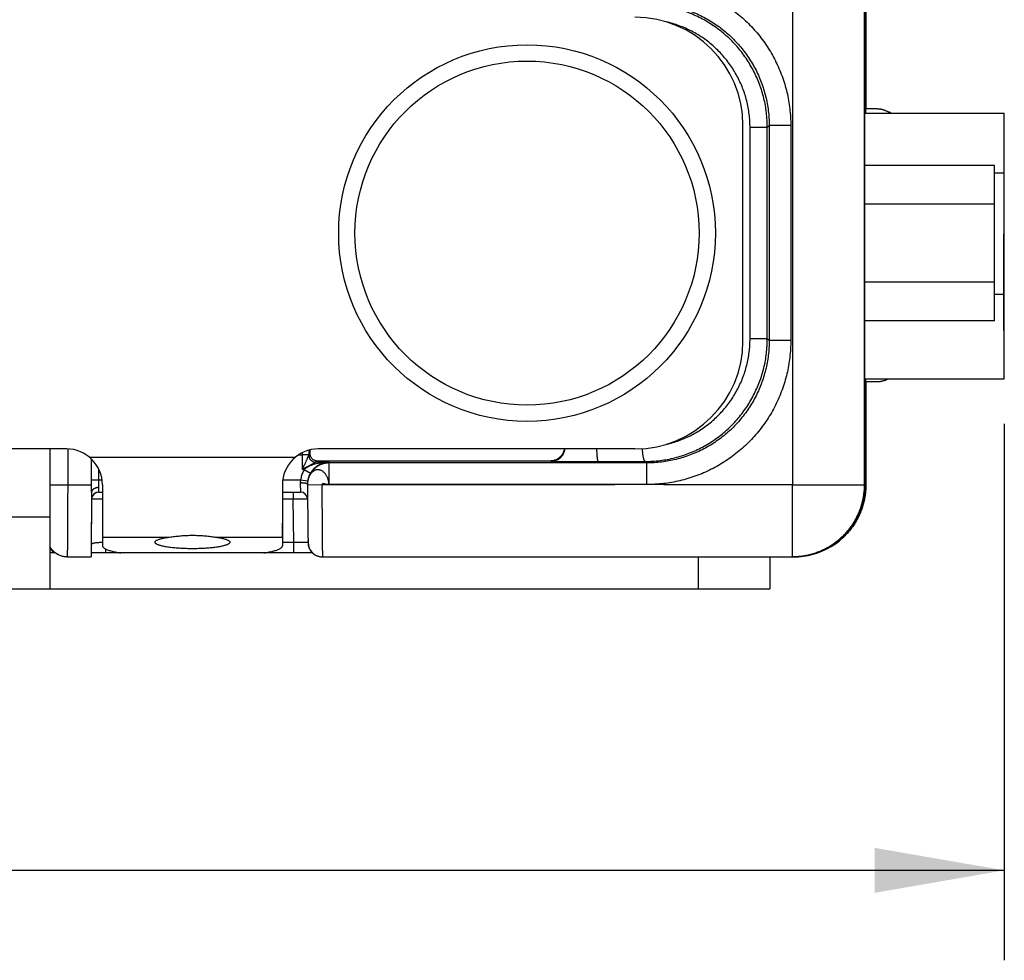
# Model space of a CAD drawing. Header units: inches. Extents: x 0 to 22, y 0 to 17.
# Tile 5 of 35: x 9.7 to 11, y 4 to 5.3. Entities that reach past the tile are written whole.
import ezdxf

# ---------------------------------------------------------------- set-up
doc = ezdxf.new("R2010")
doc.units = ezdxf.units.IN
doc.header["$LTSCALE"] = 1.21
doc.header["$MEASUREMENT"] = 0
doc.layers.get('0').update_dxf_attribs({"linetype": 'CONTINUOUS'})
doc.layers.add('DIMENSIONS', color=7, linetype='CONTINUOUS')
doc.styles.get("Standard").update_dxf_attribs({"font": 'txt', "width": 0.8})
doc.dimstyles.new('DIMSTYLE_1', dxfattribs={"dimtxt": 0.125, "dimasz": 0.18, "dimexe": 0.18, "dimexo": 0.0625, "dimgap": 0.09, "dimtad": 0, "dimtih": 1, "dimtoh": 1, "dimdec": 3, "dimzin": 4, "dimdsep": 46, "dimtxsty": 'STANDARD', "dimblk": '_FILLED', "dimblk1": '_FILLED', "dimblk2": '_FILLED', "dimcen": 0.09, "dimadec": 0, "dimazin": 0, "dimtp": 0.01, "dimtm": 0.01, "dimtfac": 1, "dimtdec": 3, "dimtofl": 0, "dimtmove": 0, "dimatfit": 3, "dimldrblk": '_FILLED', "dimfxl": 1, "dimtolj": 1, "dimtzin": 4, "dimarcsym": 0})

# ---------------------------------------------------------------- blocks, each defined once
blk = doc.blocks.new('_FILLED')
at = {"color": 0, "linetype": 'BYBLOCK'}
blk.add_solid([(0, 0), (-1, 0.1736), (-1, -0.1736)], dxfattribs=at)
blk = doc.blocks.new('*D3')
at = {"layer": 'DIMENSIONS', "color": 2, "linetype": 'CONTINUOUS'}
for p, q in [((11.0241, 4.7377), (11.0241, 3.992)), ((6.1895, 4.5457), (6.1895, 3.992)), ((6.1895, 4.117), (7.984, 4.117)), ((11.0241, 4.117), (9.434, 4.117))]:
    blk.add_line(p, q, dxfattribs=at)
at = {"layer": 'DIMENSIONS', "color": 2, "linetype": 'CONTINUOUS', "xscale": 0.18, "yscale": 0.18, "zscale": 0.18, "rotation": 180}
blk.add_blockref('_FILLED', (6.1895, 4.117), dxfattribs=at)
at = {"layer": 'DIMENSIONS', "color": 2, "linetype": 'CONTINUOUS', "xscale": 0.18, "yscale": 0.18, "zscale": 0.18}
blk.add_blockref('_FILLED', (11.0241, 4.117), dxfattribs=at)
at = {"layer": 'DIMENSIONS', "color": 2, "linetype": 'CONTINUOUS', "width": 0.8}
for s, p in [('[', (8.6715, 4.0545)), (']', (9.2715, 4.0545)), ('4.835', (8.0465, 4.0545)), ('122.8', (8.7715, 4.0545))]:
    blk.add_text(s, height=0.125, dxfattribs=at).set_placement(p)

msp = doc.modelspace()

# ---------------------------------------------------------------- linework, layer by layer
at = {"color": 7, "linetype": 'CONTINUOUS'}
for p, q in [((10.7296, 5.3527), (10.7296, 4.6527)), ((10.8297, 5.3527), (10.8297, 4.6527)), ((10.8299, 4.6527), (10.8298, 5.3527)), ((10.8317, 5.3527), (10.8317, 5.1752)), ((10.8467, 5.1752), (10.8298, 5.1752)), ((10.8315, 5.1692), (10.8315, 5.1752)), ((10.8298, 5.1692), (11.0241, 5.1692)), ((11.0233, 5.1692), (11.0233, 5.1532)), ((10.6609, 4.8527), (10.6609, 5.1527)), ((10.6948, 5.1496), (10.6708, 5.1496)), ((10.6708, 4.8558), (10.6708, 5.1496)), ((10.6948, 5.1496), (10.6974, 5.1522)), ((10.6948, 4.8558), (10.6948, 5.1496)), ((10.7274, 5.1522), (10.6974, 5.1522)), ((10.6974, 5.1522), (10.6974, 4.8532)), ((10.7274, 5.1522), (10.7274, 4.8532)), ((11.0241, 5.1532), (11.0233, 5.1532)), ((11.0233, 5.1532), (11.0233, 5.0866)), ((11.0241, 5.0838), (11.0241, 5.1532)), ((11.0106, 5.0967), (10.8298, 5.0967)), ((11.0106, 5.0427), (11.0106, 5.0967)), ((11.0106, 5.0866), (11.0233, 5.0866)), ((11.0233, 5.0866), (11.0232, 4.9176)), ((11.0241, 5.0838), (11.0233, 5.0838)), ((11.0241, 4.9148), (11.0241, 5.0838)), ((11.0107, 5.0427), (11.0106, 5.0547)), ((11.0106, 5.0427), (10.8298, 5.0427)), ((11.0106, 4.9347), (11.0106, 5.0427)), ((11.0107, 4.9347), (11.0107, 5.0427)), ((11.0106, 4.9347), (10.8298, 4.9347)), ((11.0106, 4.8807), (11.0106, 4.9347)), ((11.0106, 4.9227), (11.0107, 4.9347)), ((11.0106, 4.9176), (11.0232, 4.9176)), ((11.0232, 4.9176), (11.0233, 4.8162)), ((11.0241, 4.9148), (11.0232, 4.9148)), ((11.0241, 4.8162), (11.0241, 4.9148)), ((11.0106, 4.8807), (10.8298, 4.8807)), ((10.6948, 4.8558), (10.6708, 4.8558)), ((10.6974, 4.8532), (10.6948, 4.8558)), ((10.7274, 4.8532), (10.6974, 4.8532)), ((11.0233, 4.8162), (11.0241, 4.8162)), ((11.0233, 4.8162), (11.0233, 4.8002)), ((10.8299, 4.8002), (11.0241, 4.8002)), ((10.8299, 4.7962), (10.8467, 4.7962)), ((10.8315, 4.7962), (10.8315, 4.8002)), ((10.8318, 4.7962), (10.8318, 4.6527)), ((9.7209, 4.7027), (9.0799, 4.7027)), ((9.6985, 4.5082), (9.6985, 4.7027)), ((9.7226, 4.7026), (9.7226, 4.6527)), ((10.0437, 4.6946), (10.0485, 4.6946)), ((10.0575, 4.6944), (10.0485, 4.6946)), ((10.0485, 4.6946), (10.0485, 4.6743)), ((10.0595, 4.6962), (10.0575, 4.6943)), ((10.5109, 4.7027), (10.0709, 4.7027)), ((9.7527, 4.6913), (10.0391, 4.6913)), ((9.7559, 4.6427), (9.7559, 4.6884)), ((10.0692, 4.6859), (10.0675, 4.6843)), ((10.0858, 4.6843), (10.0675, 4.6843)), ((10.3933, 4.6859), (10.0692, 4.6859)), ((10.0858, 4.6843), (10.0858, 4.6832)), ((10.5274, 4.6832), (10.0858, 4.6832)), ((10.0858, 4.6532), (10.0858, 4.6832)), ((10.3933, 4.6859), (10.3942, 4.6851)), ((10.3942, 4.6851), (10.46, 4.6851)), ((10.46, 4.6851), (10.5254, 4.6853)), ((10.5274, 4.6832), (10.5254, 4.6853)), ((10.5274, 4.6532), (10.5274, 4.6832)), ((9.7659, 4.649), (9.7659, 4.6744)), ((10.0514, 4.6743), (10.0485, 4.6743)), ((10.0514, 4.6743), (10.06, 4.6692)), ((9.6985, 4.6527), (9.7559, 4.6527)), ((9.7559, 4.6597), (9.7704, 4.6597)), ((9.7709, 4.6527), (9.7709, 4.58)), ((10.0209, 4.6527), (10.0209, 4.58)), ((10.0214, 4.6597), (10.0463, 4.6597)), ((10.0463, 4.6597), (10.0561, 4.6583)), ((10.0558, 4.654), (10.0564, 4.5844)), ((10.0558, 4.654), (10.0558, 4.654)), ((10.0558, 4.6537), (10.0558, 4.6534)), ((10.0558, 4.6537), (10.0558, 4.653)), ((10.0558, 4.6534), (10.0558, 4.653)), ((10.0758, 4.6527), (10.0558, 4.6525)), ((10.0564, 4.6589), (10.0563, 4.6587)), ((10.5274, 4.6531), (10.0858, 4.6532)), ((10.7296, 4.6527), (10.8299, 4.6527)), ((10.7297, 4.5529), (10.7296, 4.6527)), ((10.8299, 4.6527), (10.8299, 4.6527)), ((9.7559, 4.6427), (9.7552, 4.5527)), ((9.7659, 4.6427), (9.7709, 4.6427)), ((10.0209, 4.6427), (10.046, 4.6427)), ((10.0361, 4.6427), (10.0361, 4.6327)), ((9.7559, 4.6328), (9.7554, 4.5692)), ((9.7559, 4.6328), (9.7559, 4.6328)), ((10.0361, 4.6327), (10.0209, 4.6327)), ((10.0367, 4.5727), (10.0361, 4.6327)), ((6.6395, 4.6082), (9.6985, 4.6082)), ((10.021, 4.58), (10.021, 4.5995)), ((10.0564, 4.5844), (10.0566, 4.5725)), ((9.7709, 4.58), (9.8627, 4.58)), ((9.7709, 4.58), (9.771, 4.568)), ((9.9292, 4.58), (10.0209, 4.58)), ((10.0209, 4.58), (10.021, 4.568)), ((10.0367, 4.5727), (10.021, 4.5727)), ((10.0367, 4.5582), (10.0367, 4.5727)), ((10.0565, 4.5753), (10.0565, 4.5746)), ((10.0565, 4.5731), (10.0566, 4.5725)), ((10.0566, 4.5725), (10.0566, 4.5723)), ((10.0566, 4.5723), (10.0566, 4.5722)), ((10.0566, 4.5722), (10.0566, 4.572)), ((9.7054, 4.5582), (9.6985, 4.5582)), ((10.0628, 4.5582), (9.7552, 4.5582)), ((9.7754, 4.5582), (9.7754, 4.5636)), ((9.7218, 4.5527), (9.7552, 4.5527)), ((10.0762, 4.5527), (10.0763, 4.5527)), ((10.0766, 4.5527), (10.0763, 4.5527)), ((10.0766, 4.5527), (10.7318, 4.5527)), ((10.5985, 4.5527), (10.5985, 4.5082)), ((10.6985, 4.5527), (10.6985, 4.5082)), ((10.7297, 4.5527), (10.7297, 4.5529)), ((10.7299, 4.5527), (10.7321, 4.5527)), ((10.7318, 4.5527), (10.7318, 4.5527)), ((6.5895, 4.5082), (10.6985, 4.5082))]:
    msp.add_line(p, q, dxfattribs=at)
for points in [[(10.0563, 4.6587), (10.0563, 4.6584), (10.0562, 4.6582), (10.0562, 4.6578), (10.0561, 4.6575), (10.056, 4.6571), (10.056, 4.6566), (10.0559, 4.6561), (10.0559, 4.6557), (10.0558, 4.6552), (10.0558, 4.6546), (10.0558, 4.654)], [(10.7321, 4.5527), (10.7362, 4.5529), (10.743, 4.5536), (10.7498, 4.5547), (10.7565, 4.5563), (10.763, 4.5584), (10.7695, 4.5609), (10.7757, 4.5638), (10.7817, 4.5671), (10.7874, 4.5709), (10.7929, 4.5751), (10.7981, 4.5796), (10.803, 4.5844), (10.8075, 4.5896), (10.8116, 4.5951), (10.8154, 4.6009), (10.8188, 4.6069), (10.8217, 4.6131), (10.8242, 4.6195), (10.8263, 4.626), (10.8279, 4.6327), (10.829, 4.6395), (10.8297, 4.6463), (10.8299, 4.6527)], [(10.7339, 4.5527), (10.7381, 4.5529), (10.745, 4.5536), (10.7518, 4.5547), (10.7584, 4.5563), (10.765, 4.5584), (10.7714, 4.5609), (10.7776, 4.5638), (10.7836, 4.5672), (10.7894, 4.5709), (10.7949, 4.5751), (10.8, 4.5796), (10.8049, 4.5845), (10.8094, 4.5897), (10.8136, 4.5952), (10.8173, 4.6009), (10.8207, 4.6069), (10.8236, 4.6131), (10.8261, 4.6195), (10.8282, 4.6261), (10.8298, 4.6328), (10.8309, 4.6396), (10.8316, 4.6464), (10.8318, 4.6527)], [(10.0566, 4.572), (10.0566, 4.5719), (10.0566, 4.5717), (10.0566, 4.5715), (10.0566, 4.5712), (10.0566, 4.5709), (10.0567, 4.5705), (10.0567, 4.5701), (10.0568, 4.5697), (10.0569, 4.5693), (10.0569, 4.5688), (10.057, 4.5683), (10.0571, 4.5679), (10.0573, 4.5674), (10.0574, 4.5669), (10.0576, 4.5664), (10.0578, 4.5658), (10.058, 4.5653), (10.0582, 4.5648), (10.0584, 4.5643), (10.0587, 4.5638), (10.0589, 4.5632), (10.0592, 4.5627), (10.0595, 4.5622), (10.0599, 4.5617), (10.0602, 4.5611), (10.0606, 4.5606), (10.061, 4.5601), (10.0615, 4.5595), (10.062, 4.559), (10.0625, 4.5585), (10.063, 4.558), (10.0636, 4.5575), (10.0642, 4.557), (10.0648, 4.5565), (10.0655, 4.556), (10.0662, 4.5556), (10.0669, 4.5552), (10.0677, 4.5548), (10.0685, 4.5544), (10.0693, 4.554), (10.0702, 4.5537), (10.0711, 4.5535), (10.072, 4.5532), (10.073, 4.553), (10.074, 4.5529), (10.0751, 4.5527), (10.0762, 4.5527)]]:
    msp.add_lwpolyline(points, dxfattribs=at)
for radius in [0.2617, 0.2391]:
    msp.add_circle((10.3609, 5.0027), radius, dxfattribs=at)
for centre, radius, start, end in [((10.5109, 5.1527), 0.15, 0, 90), ((10.8465, 5.1402), 0.035, 56.0048, 90), ((10.8466, 5.1402), 0.035, 56.0048, 89.7143), ((10.8467, 5.1402), 0.035, 56.0048, 90), ((10.8467, 5.1402), 0.035, 56.0048, 89.7143), ((10.5109, 4.8527), 0.15, 270, 360), ((10.8465, 4.8312), 0.035, 270, 297.5561), ((10.8466, 4.8312), 0.035, 270, 297.5561), ((10.8467, 4.8312), 0.035, 270, 297.5561), ((10.8467, 4.8312), 0.035, 270, 297.5561), ((9.7209, 4.6527), 0.05, 0, 90), ((10.0709, 4.6527), 0.05, 90, 180), ((9.7659, 4.6327), 0.01, 90, 179.5001), ((9.7659, 4.6327), 0.01, 90.5098, 179.5), ((10.046, 4.6327), 0.01, 4.7336, 90), ((10.0766, 4.5727), 0.02, 180.5, 269.4122), ((10.0785, 4.5727), 0.02, 264.0333, 264.5167)]:
    msp.add_arc(centre, radius, start, end, dxfattribs=at)
for points, knots in [([(10.5274, 5.3523), (10.5313, 5.3523), (10.539, 5.3519), (10.5505, 5.351), (10.5619, 5.3493), (10.5732, 5.347), (10.5845, 5.344), (10.5955, 5.3403), (10.6064, 5.336), (10.617, 5.3311), (10.6272, 5.3256), (10.6371, 5.3195), (10.6467, 5.3128), (10.6558, 5.3056), (10.6646, 5.2979), (10.6728, 5.2897), (10.6806, 5.281), (10.6878, 5.2718), (10.6945, 5.2623), (10.7006, 5.2524), (10.7061, 5.2421), (10.7111, 5.2316), (10.7154, 5.2207), (10.7191, 5.2097), (10.7221, 5.1984), (10.7244, 5.187), (10.7261, 5.1755), (10.7271, 5.1638), (10.7274, 5.1561), (10.7274, 5.1522)], [0, 0, 0, 0, 0.037173, 0.073778, 0.110238, 0.147108, 0.184207, 0.221262, 0.258369, 0.295437, 0.332523, 0.369608, 0.406671, 0.44377, 0.480857, 0.51792, 0.555006, 0.592094, 0.629158, 0.666254, 0.703332, 0.740406, 0.777498, 0.814583, 0.851669, 0.888763, 0.925852, 0.962942, 1, 1, 1, 1]), ([(10.6948, 5.1496), (10.6948, 5.153), (10.6946, 5.1598), (10.6937, 5.1699), (10.6922, 5.18), (10.6901, 5.1899), (10.6874, 5.1998), (10.6841, 5.2095), (10.6802, 5.2189), (10.6758, 5.2281), (10.6708, 5.2371), (10.6653, 5.2457), (10.6593, 5.254), (10.6528, 5.262), (10.6458, 5.2695), (10.6384, 5.2766), (10.6305, 5.2832), (10.6223, 5.2894), (10.6136, 5.2951), (10.6047, 5.3002), (10.5955, 5.3048), (10.5859, 5.3088), (10.5762, 5.3122), (10.5663, 5.315), (10.5562, 5.3173), (10.546, 5.3189), (10.5357, 5.3198), (10.5288, 5.3201), (10.5254, 5.3201)], [0, 0, 0, 0, 0.03813, 0.076281, 0.114445, 0.152627, 0.190846, 0.229098, 0.267372, 0.305683, 0.344038, 0.382428, 0.420853, 0.459315, 0.497805, 0.536326, 0.574872, 0.613429, 0.652017, 0.690652, 0.729301, 0.767964, 0.806629, 0.845291, 0.883967, 0.922651, 0.961328, 1, 1, 1, 1]), ([(10.5274, 5.3222), (10.5308, 5.3222), (10.5377, 5.322), (10.5479, 5.321), (10.5581, 5.3195), (10.5681, 5.3173), (10.578, 5.3146), (10.5877, 5.3112), (10.5972, 5.3073), (10.6065, 5.3028), (10.6154, 5.2978), (10.624, 5.2922), (10.6323, 5.2861), (10.6402, 5.2795), (10.6477, 5.2725), (10.6547, 5.265), (10.6613, 5.2571), (10.6674, 5.2488), (10.673, 5.2402), (10.678, 5.2313), (10.6825, 5.222), (10.6864, 5.2125), (10.6898, 5.2028), (10.6925, 5.1929), (10.6947, 5.1829), (10.6963, 5.1727), (10.6972, 5.1625), (10.6974, 5.1556), (10.6974, 5.1522)], [0, 0, 0, 0, 0.038481, 0.076951, 0.115419, 0.153882, 0.19234, 0.230801, 0.269269, 0.307734, 0.3462, 0.384641, 0.423076, 0.461528, 0.499984, 0.538445, 0.576902, 0.615336, 0.653776, 0.692233, 0.730691, 0.769158, 0.807628, 0.846098, 0.884571, 0.923046, 0.961522, 1, 1, 1, 1]), ([(10.6708, 5.1496), (10.6708, 5.1527), (10.6706, 5.1589), (10.6697, 5.1682), (10.6683, 5.1774), (10.6663, 5.1865), (10.6637, 5.1955), (10.6606, 5.2043), (10.6569, 5.2129), (10.6527, 5.2213), (10.648, 5.2294), (10.6428, 5.2372), (10.6371, 5.2447), (10.6309, 5.2519), (10.6243, 5.2586), (10.6173, 5.2649), (10.6099, 5.2708), (10.6021, 5.2762), (10.594, 5.281), (10.5856, 5.2854), (10.5769, 5.2893), (10.568, 5.2925), (10.5604, 5.2948), (10.5559, 5.2959), (10.5543, 5.2963)], [0, 0, 0, 0, 0.04601, 0.092109, 0.138239, 0.184404, 0.230615, 0.276878, 0.323193, 0.369557, 0.415989, 0.462468, 0.509012, 0.555613, 0.602261, 0.648974, 0.695738, 0.742525, 0.789384, 0.83625, 0.883143, 0.930076, 0.977014, 1, 1, 1, 1]), ([(10.8651, 5.1692), (10.8647, 5.1695), (10.8638, 5.1702), (10.8623, 5.1712), (10.8605, 5.1721), (10.8585, 5.173), (10.8563, 5.1738), (10.854, 5.1744), (10.8516, 5.1749), (10.8491, 5.1751), (10.8474, 5.1752), (10.8465, 5.1752)], [0, 0, 0, 0, 0.07919, 0.170017, 0.265975, 0.378246, 0.500594, 0.621922, 0.742046, 0.866912, 1, 1, 1, 1]), ([(10.8496, 5.1751), (10.8495, 5.1751), (10.8486, 5.1751), (10.8478, 5.1752), (10.8471, 5.1752)], [0, 0, 0, 0, 0.111199, 1, 1, 1, 1]), ([(10.8525, 5.1747), (10.8522, 5.1747), (10.8513, 5.1749), (10.8504, 5.175), (10.8497, 5.1751)], [0, 0, 0, 0, 0.260685, 1, 1, 1, 1]), ([(10.8551, 5.1741), (10.8548, 5.1742), (10.854, 5.1744), (10.8533, 5.1745), (10.8529, 5.1746)], [0, 0, 0, 0, 0.454055, 1, 1, 1, 1]), ([(10.5254, 4.6853), (10.5288, 4.6853), (10.5357, 4.6855), (10.546, 4.6865), (10.5562, 4.6881), (10.5663, 4.6903), (10.5762, 4.6932), (10.5859, 4.6966), (10.5955, 4.7006), (10.6047, 4.7052), (10.6136, 4.7103), (10.6223, 4.716), (10.6305, 4.7221), (10.6384, 4.7288), (10.6458, 4.7359), (10.6528, 4.7434), (10.6593, 4.7514), (10.6653, 4.7597), (10.6708, 4.7683), (10.6758, 4.7773), (10.6802, 4.7865), (10.6841, 4.7959), (10.6874, 4.8056), (10.6901, 4.8154), (10.6922, 4.8254), (10.6937, 4.8355), (10.6946, 4.8456), (10.6948, 4.8524), (10.6948, 4.8558)], [0, 0, 0, 0, 0.038672, 0.077349, 0.116033, 0.154709, 0.193373, 0.232038, 0.270701, 0.309348, 0.347984, 0.386573, 0.425132, 0.463678, 0.502198, 0.540687, 0.579149, 0.617574, 0.655964, 0.694318, 0.732629, 0.770902, 0.809154, 0.847373, 0.885555, 0.923719, 0.96187, 1, 1, 1, 1]), ([(10.7274, 4.8532), (10.7274, 4.8493), (10.7271, 4.8415), (10.7261, 4.8299), (10.7244, 4.8184), (10.7221, 4.807), (10.7191, 4.7957), (10.7154, 4.7847), (10.7111, 4.7738), (10.7061, 4.7633), (10.7006, 4.753), (10.6945, 4.7431), (10.6878, 4.7336), (10.6806, 4.7244), (10.6728, 4.7157), (10.6646, 4.7075), (10.6558, 4.6998), (10.6467, 4.6926), (10.6371, 4.6859), (10.6272, 4.6798), (10.617, 4.6743), (10.6064, 4.6693), (10.5955, 4.6651), (10.5845, 4.6614), (10.5732, 4.6584), (10.5619, 4.6561), (10.5505, 4.6544), (10.539, 4.6535), (10.5313, 4.6531), (10.5274, 4.6531)], [0, 0, 0, 0, 0.037058, 0.074148, 0.111237, 0.148331, 0.185417, 0.222502, 0.259594, 0.296667, 0.333746, 0.370842, 0.407906, 0.444994, 0.48208, 0.519143, 0.55623, 0.593329, 0.630392, 0.667477, 0.704563, 0.741631, 0.778738, 0.815793, 0.852892, 0.889762, 0.926222, 0.962827, 1, 1, 1, 1]), ([(10.6974, 4.8532), (10.6974, 4.8498), (10.6972, 4.8429), (10.6963, 4.8327), (10.6947, 4.8225), (10.6925, 4.8125), (10.6898, 4.8026), (10.6864, 4.7929), (10.6825, 4.7834), (10.678, 4.7741), (10.673, 4.7652), (10.6674, 4.7566), (10.6613, 4.7483), (10.6547, 4.7404), (10.6477, 4.7329), (10.6402, 4.7259), (10.6323, 4.7193), (10.624, 4.7132), (10.6154, 4.7076), (10.6065, 4.7026), (10.5972, 4.6981), (10.5877, 4.6942), (10.578, 4.6908), (10.5681, 4.688), (10.5581, 4.6859), (10.5479, 4.6843), (10.5377, 4.6834), (10.5308, 4.6832), (10.5274, 4.6832)], [0, 0, 0, 0, 0.038478, 0.076953, 0.115429, 0.153902, 0.192372, 0.230842, 0.269309, 0.307766, 0.346223, 0.384663, 0.423098, 0.461555, 0.500016, 0.538472, 0.576923, 0.615359, 0.653799, 0.692266, 0.730731, 0.769199, 0.80766, 0.846118, 0.884581, 0.923049, 0.961519, 1, 1, 1, 1]), ([(10.5543, 4.7091), (10.5559, 4.7095), (10.5604, 4.7106), (10.568, 4.7128), (10.5769, 4.7161), (10.5856, 4.72), (10.594, 4.7243), (10.6021, 4.7292), (10.6099, 4.7346), (10.6173, 4.7405), (10.6243, 4.7468), (10.6309, 4.7535), (10.6371, 4.7607), (10.6428, 4.7681), (10.648, 4.776), (10.6527, 4.7841), (10.6569, 4.7925), (10.6606, 4.8011), (10.6637, 4.8099), (10.6663, 4.8189), (10.6683, 4.828), (10.6697, 4.8372), (10.6706, 4.8465), (10.6708, 4.8527), (10.6708, 4.8558)], [0, 0, 0, 0, 0.022986, 0.069925, 0.116858, 0.16375, 0.210617, 0.257475, 0.304262, 0.351026, 0.397739, 0.444387, 0.490988, 0.537531, 0.584011, 0.630443, 0.676806, 0.723121, 0.769385, 0.815596, 0.86176, 0.907891, 0.95399, 1, 1, 1, 1]), ([(10.8465, 4.7962), (10.8474, 4.7962), (10.8491, 4.7963), (10.8516, 4.7965), (10.854, 4.797), (10.8563, 4.7976), (10.8586, 4.7984), (10.8605, 4.7992), (10.8617, 4.7999), (10.8622, 4.8002)], [0, 0, 0, 0, 0.161352, 0.312735, 0.45837, 0.605473, 0.753799, 0.889875, 1, 1, 1, 1]), ([(10.8467, 4.7962), (10.8475, 4.7962), (10.8485, 4.7962), (10.8495, 4.7963), (10.8496, 4.7963)], [0, 0, 0, 0, 0.903496, 1, 1, 1, 1]), ([(10.8497, 4.7963), (10.8504, 4.7964), (10.8513, 4.7965), (10.8522, 4.7966), (10.8525, 4.7967)], [0, 0, 0, 0, 0.739887, 1, 1, 1, 1]), ([(10.8529, 4.7968), (10.8533, 4.7968), (10.854, 4.797), (10.8548, 4.7972), (10.8551, 4.7972)], [0, 0, 0, 0, 0.546914, 1, 1, 1, 1]), ([(10.0485, 4.6974), (10.0485, 4.6974), (10.0485, 4.6965), (10.0485, 4.6955), (10.0485, 4.6946)], [0, 0, 0, 0, 0.010007, 1, 1, 1, 1]), ([(10.0575, 4.6944), (10.0575, 4.6943), (10.0575, 4.6942), (10.0574, 4.694), (10.0574, 4.6938), (10.0573, 4.6936), (10.0571, 4.6932), (10.0569, 4.6927), (10.0567, 4.6921), (10.0563, 4.6914), (10.056, 4.6906), (10.0555, 4.6896), (10.055, 4.6884), (10.0544, 4.6871), (10.0537, 4.6855), (10.0529, 4.6838), (10.052, 4.6818), (10.0509, 4.6796), (10.0498, 4.677), (10.0489, 4.6752), (10.0485, 4.6743)], [0, 0, 0, 0, 0.011839, 0.017614, 0.026872, 0.040137, 0.057912, 0.08088, 0.109673, 0.144805, 0.1867, 0.236002, 0.293376, 0.359484, 0.43523, 0.521563, 0.61966, 0.7309, 0.856981, 1, 1, 1, 1]), ([(10.0575, 4.7008), (10.0575, 4.7007), (10.0575, 4.6998), (10.0575, 4.6983), (10.0575, 4.6963), (10.0575, 4.6949), (10.0575, 4.6942)], [0, 0, 0, 0, 0.076051, 0.379855, 0.68675, 1, 1, 1, 1]), ([(10.0575, 4.6943), (10.0575, 4.6943), (10.0575, 4.6943), (10.0575, 4.6943), (10.0575, 4.6942), (10.0575, 4.6942)], [0, 0, 0, 0, 0.230326, 0.562865, 1, 1, 1, 1]), ([(10.0575, 4.6943), (10.0575, 4.6939), (10.0576, 4.6931), (10.0578, 4.6919), (10.0582, 4.6907), (10.0586, 4.6896), (10.0593, 4.6886), (10.06, 4.6876), (10.0609, 4.6868), (10.0618, 4.686), (10.0629, 4.6854), (10.064, 4.6849), (10.0651, 4.6845), (10.0663, 4.6843), (10.0671, 4.6843), (10.0675, 4.6843)], [0, 0, 0, 0, 0.076917, 0.153838, 0.23076, 0.307685, 0.384612, 0.461539, 0.538467, 0.615394, 0.692319, 0.769243, 0.846165, 0.923084, 1, 1, 1, 1]), ([(10.0575, 4.6942), (10.0575, 4.6938), (10.0576, 4.693), (10.0578, 4.6918), (10.0581, 4.6907), (10.0586, 4.6896), (10.0593, 4.6886), (10.06, 4.6876), (10.0609, 4.6868), (10.0618, 4.686), (10.0628, 4.6854), (10.064, 4.6849), (10.0651, 4.6845), (10.0663, 4.6843), (10.0671, 4.6843), (10.0675, 4.6843)], [0, 0, 0, 0, 0.076814, 0.153644, 0.230494, 0.307367, 0.384263, 0.461183, 0.538126, 0.615088, 0.692063, 0.769048, 0.846035, 0.923021, 1, 1, 1, 1]), ([(10.0595, 4.6962), (10.0595, 4.6968), (10.0596, 4.6981), (10.0596, 4.6998), (10.0596, 4.7009), (10.0596, 4.7014)], [0, 0, 0, 0, 0.351848, 0.719313, 1, 1, 1, 1]), ([(10.0692, 4.6859), (10.0687, 4.6859), (10.0678, 4.686), (10.0664, 4.6864), (10.065, 4.687), (10.0638, 4.6877), (10.0627, 4.6886), (10.0618, 4.6896), (10.0611, 4.6906), (10.0605, 4.6917), (10.06, 4.6929), (10.0597, 4.694), (10.0596, 4.6951), (10.0595, 4.6959), (10.0595, 4.6962)], [0, 0, 0, 0, 0.093633, 0.186891, 0.279042, 0.369416, 0.457511, 0.54297, 0.625606, 0.705387, 0.782435, 0.856989, 0.929379, 1, 1, 1, 1]), ([(10.4127, 4.7027), (10.4126, 4.7023), (10.4124, 4.7013), (10.412, 4.6998), (10.4114, 4.6982), (10.4106, 4.6966), (10.4097, 4.695), (10.4086, 4.6935), (10.4073, 4.692), (10.4058, 4.6906), (10.4041, 4.6893), (10.4022, 4.6882), (10.4002, 4.6872), (10.398, 4.6865), (10.3957, 4.6861), (10.3941, 4.6859), (10.3933, 4.6859)], [0, 0, 0, 0, 0.048421, 0.108013, 0.169299, 0.232607, 0.298242, 0.366449, 0.43739, 0.511132, 0.587624, 0.666679, 0.747966, 0.831024, 0.915261, 1, 1, 1, 1]), ([(10.3942, 4.6851), (10.395, 4.6851), (10.3965, 4.6852), (10.3988, 4.6857), (10.401, 4.6864), (10.403, 4.6873), (10.4049, 4.6884), (10.4066, 4.6897), (10.4081, 4.6911), (10.4094, 4.6926), (10.4105, 4.6942), (10.4114, 4.6957), (10.4122, 4.6973), (10.4128, 4.6989), (10.4133, 4.7005), (10.4135, 4.7018), (10.4136, 4.7025), (10.4137, 4.7027)], [0, 0, 0, 0, 0.082123, 0.163758, 0.244251, 0.323029, 0.399643, 0.473773, 0.545238, 0.613988, 0.680088, 0.743697, 0.80505, 0.864444, 0.922196, 0.978704, 1, 1, 1, 1]), ([(10.46, 4.6851), (10.4599, 4.6851), (10.4598, 4.6852), (10.4596, 4.6856), (10.4594, 4.6862), (10.4592, 4.687), (10.459, 4.6879), (10.4588, 4.6891), (10.4587, 4.6904), (10.4585, 4.6919), (10.4584, 4.6935), (10.4583, 4.6952), (10.4582, 4.6971), (10.4581, 4.699), (10.458, 4.7009), (10.458, 4.7021), (10.458, 4.7027)], [0, 0, 0, 0, 0.014318, 0.037477, 0.071174, 0.115621, 0.170567, 0.235528, 0.309861, 0.3928, 0.483467, 0.580905, 0.684089, 0.791935, 0.903319, 1, 1, 1, 1]), ([(10.5254, 4.6853), (10.5252, 4.6853), (10.5249, 4.6854), (10.5245, 4.6858), (10.5241, 4.6864), (10.5237, 4.6872), (10.5234, 4.6881), (10.523, 4.6893), (10.5227, 4.6906), (10.5224, 4.6921), (10.5221, 4.6937), (10.5219, 4.6954), (10.5217, 4.6973), (10.5215, 4.6992), (10.5214, 4.7011), (10.5214, 4.7025), (10.5214, 4.7031)], [0, 0, 0, 0, 0.023661, 0.052815, 0.08989, 0.135841, 0.190878, 0.254817, 0.327227, 0.40751, 0.494932, 0.588656, 0.687757, 0.791241, 0.898058, 1, 1, 1, 1]), ([(10.0675, 4.6843), (10.0675, 4.6842), (10.0674, 4.6842), (10.0672, 4.6841), (10.067, 4.6839), (10.0666, 4.6837), (10.0661, 4.6834), (10.0655, 4.6831), (10.0647, 4.6827), (10.0638, 4.6822), (10.0627, 4.6816), (10.0614, 4.6809), (10.0599, 4.6801), (10.0581, 4.6792), (10.0561, 4.6782), (10.0539, 4.677), (10.0513, 4.6757), (10.0495, 4.6748), (10.0485, 4.6743)], [0, 0, 0, 0, 0.004113, 0.013277, 0.027647, 0.04734, 0.073027, 0.105939, 0.146466, 0.195616, 0.253842, 0.321889, 0.400718, 0.491259, 0.594805, 0.712802, 0.847099, 1, 1, 1, 1]), ([(10.0858, 4.6843), (10.0839, 4.6843), (10.0801, 4.6841), (10.0749, 4.6835), (10.0702, 4.6827), (10.0662, 4.6816), (10.0627, 4.6805), (10.0597, 4.6793), (10.0571, 4.6781), (10.0549, 4.6768), (10.053, 4.6756), (10.0519, 4.6747), (10.0514, 4.6743)], [0, 0, 0, 0, 0.160811, 0.306859, 0.435084, 0.548284, 0.648415, 0.7371, 0.815626, 0.88506, 0.946276, 1, 1, 1, 1]), ([(10.0858, 4.6832), (10.0849, 4.6832), (10.083, 4.6831), (10.0803, 4.6827), (10.0775, 4.6821), (10.0749, 4.6812), (10.0724, 4.6801), (10.0699, 4.6787), (10.0676, 4.6771), (10.0655, 4.6753), (10.0635, 4.6733), (10.0617, 4.6712), (10.0602, 4.6689), (10.0588, 4.6664), (10.0577, 4.6639), (10.0569, 4.6614), (10.0565, 4.6597), (10.0564, 4.6589)], [0, 0, 0, 0, 0.067289, 0.134602, 0.201919, 0.269235, 0.33655, 0.403865, 0.471179, 0.538492, 0.605804, 0.673115, 0.740426, 0.807735, 0.875044, 0.942352, 1, 1, 1, 1]), ([(10.0858, 4.6843), (10.0848, 4.6843), (10.0827, 4.6841), (10.0796, 4.6836), (10.0766, 4.6827), (10.0739, 4.6817), (10.0715, 4.6804), (10.0693, 4.6791), (10.0673, 4.6776), (10.0656, 4.6762), (10.0642, 4.6747), (10.0629, 4.6733), (10.0618, 4.6719), (10.0608, 4.6705), (10.0603, 4.6696), (10.06, 4.6692)], [0, 0, 0, 0, 0.102404, 0.203261, 0.301031, 0.394432, 0.482646, 0.565228, 0.642088, 0.713332, 0.779237, 0.840323, 0.897155, 0.950206, 1, 1, 1, 1]), ([(10.0675, 4.6843), (10.0675, 4.6843), (10.0675, 4.6843), (10.0675, 4.6843), (10.0675, 4.6843), (10.0675, 4.6843)], [0, 0, 0, 0, 0.262537, 0.591541, 1, 1, 1, 1]), ([(10.0514, 4.6743), (10.0509, 4.6734), (10.0499, 4.6716), (10.0486, 4.6687), (10.0476, 4.6658), (10.0468, 4.6628), (10.0464, 4.6607), (10.0463, 4.6597)], [0, 0, 0, 0, 0.200096, 0.400674, 0.601029, 0.800809, 1, 1, 1, 1]), ([(10.06, 4.6692), (10.0596, 4.6685), (10.0589, 4.6672), (10.0579, 4.665), (10.0571, 4.6628), (10.0566, 4.6608), (10.0563, 4.6595), (10.0562, 4.6589)], [0, 0, 0, 0, 0.212029, 0.424523, 0.6367, 0.848463, 1, 1, 1, 1]), ([(10.0858, 4.6532), (10.0857, 4.654), (10.0856, 4.6555), (10.0853, 4.6577), (10.0848, 4.6598), (10.0841, 4.6619), (10.0833, 4.6638), (10.0824, 4.6655), (10.0814, 4.6672), (10.0802, 4.6687), (10.079, 4.67), (10.0776, 4.6712), (10.0762, 4.6721), (10.0748, 4.6729), (10.0732, 4.6734), (10.0717, 4.6737), (10.0701, 4.6738), (10.0686, 4.6737), (10.0671, 4.6733), (10.0656, 4.6727), (10.0642, 4.6719), (10.0628, 4.6709), (10.0615, 4.6697), (10.0604, 4.6683), (10.0593, 4.6667), (10.0584, 4.6651), (10.0576, 4.6632), (10.057, 4.6614), (10.0567, 4.6602), (10.0565, 4.6597)], [0, 0, 0, 0, 0.047783, 0.092691, 0.135946, 0.178626, 0.220611, 0.260978, 0.299775, 0.337972, 0.375491, 0.411213, 0.445378, 0.47865, 0.511219, 0.542935, 0.573916, 0.604943, 0.636644, 0.668969, 0.701824, 0.735577, 0.770955, 0.807836, 0.845201, 0.883579, 0.924161, 0.966897, 1, 1, 1, 1]), ([(9.7226, 4.6527), (9.7226, 4.6504), (9.7226, 4.6459), (9.7226, 4.6391), (9.7225, 4.6324), (9.7225, 4.6258), (9.7225, 4.6193), (9.7225, 4.6129), (9.7225, 4.6068), (9.7224, 4.6008), (9.7224, 4.5951), (9.7224, 4.5897), (9.7224, 4.5846), (9.7223, 4.5797), (9.7223, 4.5753), (9.7222, 4.5711), (9.7222, 4.5674), (9.7222, 4.564), (9.7221, 4.5611), (9.7221, 4.5586), (9.722, 4.5565), (9.722, 4.555), (9.722, 4.5537), (9.7218, 4.5532), (9.7219, 4.5529)], [0, 0, 0, 0, 0.068437, 0.13646, 0.203816, 0.270307, 0.335555, 0.399165, 0.460945, 0.520641, 0.577864, 0.632377, 0.683981, 0.732408, 0.777395, 0.818751, 0.856309, 0.889886, 0.919288, 0.944399, 0.965124, 0.981342, 0.992979, 1, 1, 1, 1]), ([(10.0463, 4.6597), (10.0462, 4.6593), (10.046, 4.6584), (10.0459, 4.6571), (10.0458, 4.6563), (10.0458, 4.6559)], [0, 0, 0, 0, 0.33852, 0.672168, 1, 1, 1, 1]), ([(10.0458, 4.6559), (10.0458, 4.6553), (10.0459, 4.6542), (10.0459, 4.6526), (10.0459, 4.651), (10.0459, 4.6496), (10.0459, 4.6482), (10.046, 4.647), (10.046, 4.6459), (10.046, 4.645), (10.046, 4.6442), (10.046, 4.6436), (10.046, 4.6431), (10.046, 4.6428), (10.046, 4.6427), (10.046, 4.6427)], [0, 0, 0, 0, 0.128214, 0.251923, 0.369895, 0.480782, 0.583356, 0.67664, 0.759667, 0.831433, 0.891214, 0.938415, 0.972507, 0.993107, 1, 1, 1, 1]), ([(10.0458, 4.6559), (10.0462, 4.6559), (10.047, 4.6559), (10.0482, 4.6558), (10.0494, 4.6557), (10.0505, 4.6556), (10.0515, 4.6555), (10.0524, 4.6554), (10.0533, 4.6552), (10.054, 4.655), (10.0547, 4.6547), (10.0552, 4.6545), (10.0554, 4.6543), (10.0555, 4.6542)], [0, 0, 0, 0, 0.120884, 0.240066, 0.355905, 0.46682, 0.571317, 0.668015, 0.755686, 0.833298, 0.900068, 0.95558, 1, 1, 1, 1]), ([(10.0561, 4.6583), (10.0561, 4.6577), (10.056, 4.6571), (10.0559, 4.6565), (10.0559, 4.6564)], [0, 0, 0, 0, 0.818274, 1, 1, 1, 1]), ([(10.0562, 4.6579), (10.0561, 4.6576), (10.0561, 4.6571), (10.056, 4.6565), (10.056, 4.6562)], [0, 0, 0, 0, 0.462921, 1, 1, 1, 1]), ([(10.5274, 4.6531), (10.4797, 4.6531), (10.3819, 4.6525), (10.2314, 4.6528), (10.1285, 4.6527), (10.0758, 4.6527)], [0, 0, 0, 0, 0.316599, 0.649643, 1, 1, 1, 1]), ([(10.0758, 4.6527), (10.0758, 4.6504), (10.0758, 4.6459), (10.0759, 4.6391), (10.0759, 4.6324), (10.076, 4.6258), (10.076, 4.6193), (10.0761, 4.6129), (10.0761, 4.6068), (10.0762, 4.6008), (10.0762, 4.5951), (10.0763, 4.5897), (10.0763, 4.5845), (10.0763, 4.5797), (10.0764, 4.5752), (10.0764, 4.5711), (10.0764, 4.5674), (10.0764, 4.564), (10.0765, 4.5611), (10.0765, 4.5586), (10.0765, 4.5566), (10.0765, 4.5549), (10.0765, 4.5538), (10.0765, 4.5532), (10.0765, 4.5529)], [0, 0, 0, 0, 0.068393, 0.136464, 0.203917, 0.270419, 0.335679, 0.39937, 0.461135, 0.52076, 0.57802, 0.632565, 0.684148, 0.732551, 0.777538, 0.818901, 0.85645, 0.889979, 0.919358, 0.944474, 0.965181, 0.981381, 0.993006, 1, 1, 1, 1]), ([(10.7296, 4.6527), (10.7057, 4.6527), (10.6594, 4.6528), (10.592, 4.6525), (10.5485, 4.6531), (10.5274, 4.6531)], [0, 0, 0, 0, 0.354784, 0.687477, 1, 1, 1, 1]), ([(10.8297, 4.6527), (10.8297, 4.6504), (10.8295, 4.6459), (10.8288, 4.6391), (10.8276, 4.6323), (10.826, 4.6257), (10.824, 4.6192), (10.8215, 4.6128), (10.8185, 4.6067), (10.8152, 4.6007), (10.8114, 4.595), (10.8073, 4.5895), (10.8028, 4.5844), (10.798, 4.5796), (10.7928, 4.5751), (10.7874, 4.5709), (10.7817, 4.5672), (10.7757, 4.5638), (10.7695, 4.5609), (10.7632, 4.5584), (10.7567, 4.5563), (10.75, 4.5547), (10.7433, 4.5535), (10.7366, 4.5529), (10.7321, 4.5527), (10.7299, 4.5527)], [0, 0, 0, 0, 0.043533, 0.087071, 0.13061, 0.174148, 0.217687, 0.261225, 0.304763, 0.3483, 0.391837, 0.435373, 0.478909, 0.522445, 0.56598, 0.609515, 0.653049, 0.696583, 0.740116, 0.783649, 0.827182, 0.870714, 0.914246, 0.957778, 1, 1, 1, 1]), ([(10.7321, 4.5527), (10.7336, 4.5528), (10.7374, 4.5529), (10.7435, 4.5535), (10.7503, 4.5547), (10.7569, 4.5563), (10.7634, 4.5584), (10.7698, 4.5609), (10.7759, 4.5638), (10.7819, 4.5672), (10.7876, 4.5709), (10.793, 4.5751), (10.7982, 4.5796), (10.803, 4.5844), (10.8075, 4.5895), (10.8116, 4.595), (10.8154, 4.6007), (10.8187, 4.6066), (10.8217, 4.6128), (10.8242, 4.6192), (10.8262, 4.6257), (10.8279, 4.6323), (10.829, 4.6391), (10.8297, 4.6459), (10.8299, 4.6504), (10.8299, 4.6527)], [0, 0, 0, 0, 0.03004, 0.074159, 0.118269, 0.162378, 0.206478, 0.250563, 0.294649, 0.338726, 0.382802, 0.426877, 0.47095, 0.515026, 0.559105, 0.603183, 0.647264, 0.691346, 0.735425, 0.779502, 0.823591, 0.867686, 0.911783, 0.955893, 1, 1, 1, 1]), ([(10.8318, 4.6527), (10.8318, 4.6504), (10.8316, 4.6459), (10.8309, 4.6391), (10.8298, 4.6323), (10.8281, 4.6257), (10.8261, 4.6192), (10.8236, 4.6128), (10.8206, 4.6066), (10.8173, 4.6007), (10.8135, 4.595), (10.8094, 4.5895), (10.8049, 4.5844), (10.8001, 4.5796), (10.7949, 4.5751), (10.7895, 4.5709), (10.7838, 4.5672), (10.7778, 4.5638), (10.7717, 4.5609), (10.7653, 4.5584), (10.7588, 4.5563), (10.7522, 4.5547), (10.7454, 4.5535), (10.7393, 4.5529), (10.7355, 4.5528), (10.7339, 4.5527)], [0, 0, 0, 0, 0.044103, 0.088207, 0.132299, 0.176389, 0.220472, 0.264545, 0.30862, 0.352697, 0.396775, 0.440849, 0.484924, 0.528996, 0.573066, 0.617137, 0.661208, 0.705279, 0.749361, 0.793442, 0.837537, 0.881642, 0.925747, 0.96986, 1, 1, 1, 1]), ([(10.8318, 4.6527), (10.8318, 4.6527), (10.8316, 4.6527), (10.8315, 4.6527), (10.831, 4.6527), (10.8305, 4.6527), (10.8301, 4.6528), (10.8299, 4.6528)], [0, 0, 0, 0, 0.031819, 0.157494, 0.374201, 0.679208, 1, 1, 1, 1]), ([(9.7659, 4.649), (9.7655, 4.649), (9.7647, 4.649), (9.7635, 4.6488), (9.7624, 4.6486), (9.7613, 4.6483), (9.7603, 4.6479), (9.7593, 4.6474), (9.7584, 4.6469), (9.7577, 4.6463), (9.7571, 4.6456), (9.7566, 4.6449), (9.7562, 4.6442), (9.756, 4.6435), (9.7559, 4.6429), (9.7559, 4.6427)], [0, 0, 0, 0, 0.093082, 0.185376, 0.27607, 0.364423, 0.449784, 0.531612, 0.609514, 0.68327, 0.752926, 0.818655, 0.881142, 0.941072, 1, 1, 1, 1]), ([(9.7659, 4.643), (9.7659, 4.6432), (9.7659, 4.6435), (9.7659, 4.6441), (9.7659, 4.6448), (9.7659, 4.6456), (9.7659, 4.6466), (9.7659, 4.6478), (9.7659, 4.6486), (9.7659, 4.649)], [0, 0, 0, 0, 0.069293, 0.165314, 0.287094, 0.433538, 0.603187, 0.793774, 1, 1, 1, 1]), ([(9.7659, 4.6427), (9.7659, 4.6427), (9.7659, 4.6428), (9.7659, 4.6429), (9.7659, 4.643)], [0, 0, 0, 0, 0.250606, 1, 1, 1, 1]), ([(9.7564, 4.6328), (9.7563, 4.6328), (9.7561, 4.6328), (9.756, 4.6328), (9.7559, 4.6328)], [0, 0, 0, 0, 0.747806, 1, 1, 1, 1]), ([(9.7709, 4.6327), (9.7705, 4.6327), (9.7695, 4.6327), (9.7678, 4.6327), (9.766, 4.6327), (9.7642, 4.6327), (9.7626, 4.6328), (9.7611, 4.6328), (9.7598, 4.6328), (9.7587, 4.6328), (9.7577, 4.6328), (9.757, 4.6328), (9.7566, 4.6328), (9.7564, 4.6328)], [0, 0, 0, 0, 0.077616, 0.212274, 0.340741, 0.461612, 0.573776, 0.675901, 0.766777, 0.845381, 0.910815, 0.962545, 1, 1, 1, 1]), ([(10.0557, 4.6328), (10.0555, 4.6328), (10.0551, 4.6328), (10.0543, 4.6328), (10.0534, 4.6328), (10.0522, 4.6328), (10.0509, 4.6328), (10.0495, 4.6328), (10.0478, 4.6327), (10.0461, 4.6327), (10.0442, 4.6327), (10.0423, 4.6327), (10.0403, 4.6327), (10.0382, 4.6327), (10.0368, 4.6327), (10.0361, 4.6327)], [0, 0, 0, 0, 0.027666, 0.065987, 0.114519, 0.172713, 0.24005, 0.315774, 0.398997, 0.488755, 0.583947, 0.683765, 0.787219, 0.892995, 1, 1, 1, 1]), ([(9.771, 4.5726), (9.7705, 4.5726), (9.7694, 4.5726), (9.7677, 4.5725), (9.766, 4.5724), (9.7643, 4.5723), (9.7627, 4.5722), (9.7612, 4.572), (9.7599, 4.5718), (9.7588, 4.5716), (9.7578, 4.5714), (9.7569, 4.5711), (9.7563, 4.5707), (9.7558, 4.5703), (9.7555, 4.5698), (9.7554, 4.5695), (9.7554, 4.5693)], [0, 0, 0, 0, 0.083401, 0.195196, 0.302494, 0.404304, 0.499673, 0.587704, 0.667646, 0.738886, 0.800998, 0.853899, 0.89808, 0.934984, 0.967519, 1, 1, 1, 1]), ([(9.844, 4.573), (9.844, 4.5732), (9.8441, 4.5737), (9.8445, 4.5744), (9.8453, 4.5751), (9.8464, 4.5758), (9.8479, 4.5765), (9.8497, 4.5772), (9.8517, 4.5778), (9.8541, 4.5784), (9.8567, 4.579), (9.8596, 4.5795), (9.8617, 4.5798), (9.8627, 4.58)], [0, 0, 0, 0, 0.026782, 0.067796, 0.118919, 0.182555, 0.259699, 0.350626, 0.455213, 0.573078, 0.703655, 0.846237, 1, 1, 1, 1]), ([(9.896, 4.564), (9.8946, 4.564), (9.8918, 4.564), (9.8876, 4.5641), (9.8834, 4.5643), (9.8794, 4.5645), (9.8754, 4.5647), (9.8716, 4.5651), (9.8679, 4.5654), (9.8645, 4.5658), (9.8612, 4.5663), (9.8582, 4.5668), (9.8554, 4.5674), (9.8529, 4.568), (9.8507, 4.5686), (9.8488, 4.5692), (9.8471, 4.5699), (9.8459, 4.5706), (9.8449, 4.5713), (9.8442, 4.572), (9.844, 4.5727), (9.844, 4.573), (9.844, 4.573)], [0, 0, 0, 0, 0.078362, 0.15622, 0.233072, 0.308423, 0.381792, 0.45271, 0.520727, 0.585414, 0.646364, 0.703208, 0.755607, 0.803268, 0.845945, 0.883453, 0.91569, 0.942671, 0.964619, 0.982134, 0.996556, 1, 1, 1, 1]), ([(9.8627, 4.58), (9.8638, 4.5801), (9.8659, 4.5804), (9.8693, 4.5809), (9.8728, 4.5813), (9.8764, 4.5817), (9.8802, 4.5821), (9.8841, 4.5823), (9.888, 4.5825), (9.8919, 4.5827), (9.8946, 4.5827), (9.8959, 4.5827)], [0, 0, 0, 0, 0.095431, 0.196608, 0.302757, 0.413061, 0.526703, 0.642906, 0.760951, 0.880184, 1, 1, 1, 1]), ([(9.8959, 4.5827), (9.8973, 4.5827), (9.8999, 4.5827), (9.9039, 4.5825), (9.9078, 4.5823), (9.9117, 4.5821), (9.9155, 4.5817), (9.9191, 4.5813), (9.9226, 4.5809), (9.926, 4.5804), (9.9281, 4.5801), (9.9292, 4.58)], [0, 0, 0, 0, 0.119772, 0.238972, 0.356995, 0.473187, 0.586829, 0.697144, 0.803315, 0.904526, 1, 1, 1, 1]), ([(9.948, 4.573), (9.948, 4.573), (9.948, 4.5727), (9.9477, 4.572), (9.9471, 4.5713), (9.9461, 4.5706), (9.9448, 4.5699), (9.9432, 4.5692), (9.9413, 4.5686), (9.9391, 4.568), (9.9366, 4.5674), (9.9338, 4.5668), (9.9308, 4.5663), (9.9275, 4.5658), (9.9241, 4.5654), (9.9204, 4.5651), (9.9166, 4.5647), (9.9126, 4.5645), (9.9086, 4.5643), (9.9044, 4.5641), (9.9002, 4.564), (9.8974, 4.564), (9.896, 4.564)], [0, 0, 0, 0, 0.00325, 0.017658, 0.035136, 0.057038, 0.083975, 0.116172, 0.153646, 0.196298, 0.243942, 0.296335, 0.35318, 0.414143, 0.478853, 0.546902, 0.617862, 0.691282, 0.766695, 0.843616, 0.921552, 1, 1, 1, 1]), ([(9.9292, 4.58), (9.9302, 4.5798), (9.9322, 4.5795), (9.9352, 4.579), (9.9378, 4.5784), (9.9402, 4.5778), (9.9422, 4.5772), (9.944, 4.5765), (9.9455, 4.5758), (9.9466, 4.5751), (9.9474, 4.5744), (9.9479, 4.5737), (9.948, 4.5732), (9.948, 4.573)], [0, 0, 0, 0, 0.153563, 0.295984, 0.426439, 0.54422, 0.648761, 0.739679, 0.816843, 0.880524, 0.931698, 0.972736, 1, 1, 1, 1]), ([(10.0562, 4.5725), (10.056, 4.5725), (10.0556, 4.5725), (10.0549, 4.5725), (10.0539, 4.5725), (10.0528, 4.5726), (10.0515, 4.5726), (10.05, 4.5726), (10.0484, 4.5726), (10.0466, 4.5726), (10.0448, 4.5726), (10.0428, 4.5726), (10.0408, 4.5727), (10.0387, 4.5727), (10.0374, 4.5727), (10.0367, 4.5727)], [0, 0, 0, 0, 0.027647, 0.065969, 0.114516, 0.172755, 0.240058, 0.31567, 0.39882, 0.488612, 0.584014, 0.683973, 0.787329, 0.893035, 1, 1, 1, 1]), ([(9.7218, 4.5527), (9.721, 4.5527), (9.7193, 4.5528), (9.7168, 4.5531), (9.7144, 4.5537), (9.712, 4.5545), (9.7098, 4.5555), (9.7076, 4.5567), (9.7055, 4.5581), (9.7036, 4.5597), (9.7018, 4.5615), (9.7002, 4.5634), (9.6992, 4.565), (9.6986, 4.5659), (9.6985, 4.5661)], [0, 0, 0, 0, 0.08697, 0.175563, 0.264156, 0.35275, 0.441344, 0.529939, 0.618536, 0.707133, 0.795732, 0.884332, 0.972933, 1, 1, 1, 1]), ([(9.7054, 4.5582), (9.7047, 4.5587), (9.7035, 4.5598), (9.7017, 4.5615), (9.7001, 4.5634), (9.6991, 4.565), (9.6986, 4.5658), (9.6985, 4.566)], [0, 0, 0, 0, 0.237198, 0.474313, 0.71132, 0.948252, 1, 1, 1, 1]), ([(9.6985, 4.5637), (9.699, 4.5631), (9.7002, 4.5619), (9.7023, 4.56), (9.7039, 4.5588), (9.7047, 4.5582)], [0, 0, 0, 0, 0.275956, 0.637037, 1, 1, 1, 1]), ([(9.7218, 4.5527), (9.7209, 4.5527), (9.7193, 4.5528), (9.7168, 4.5531), (9.7143, 4.5537), (9.712, 4.5545), (9.7097, 4.5555), (9.7075, 4.5567), (9.7061, 4.5577), (9.7054, 4.5582)], [0, 0, 0, 0, 0.142869, 0.285734, 0.428596, 0.571454, 0.714307, 0.857156, 1, 1, 1, 1]), ([(9.771, 4.568), (9.771, 4.5677), (9.7711, 4.567), (9.7718, 4.5661), (9.7727, 4.5652), (9.7741, 4.5643), (9.7758, 4.5634), (9.7778, 4.5626), (9.7802, 4.5617), (9.7829, 4.5609), (9.7859, 4.5602), (9.7893, 4.5595), (9.7929, 4.5588), (9.7954, 4.5584), (9.7967, 4.5582)], [0, 0, 0, 0, 0.033095, 0.071022, 0.117014, 0.172798, 0.239191, 0.316509, 0.404771, 0.503802, 0.613293, 0.73283, 0.861921, 1, 1, 1, 1]), ([(9.9953, 4.5582), (9.9966, 4.5584), (9.9991, 4.5588), (10.0027, 4.5595), (10.0061, 4.5602), (10.0091, 4.5609), (10.0118, 4.5617), (10.0142, 4.5626), (10.0162, 4.5634), (10.0179, 4.5643), (10.0192, 4.5652), (10.0202, 4.5661), (10.0208, 4.567), (10.021, 4.5677), (10.021, 4.568)], [0, 0, 0, 0, 0.138226, 0.267434, 0.38706, 0.496611, 0.595674, 0.68394, 0.761237, 0.82759, 0.883319, 0.929256, 0.967151, 1, 1, 1, 1])]:
    msp.add_open_spline(points, degree=3, knots=knots, dxfattribs=at)
for points in [[(10.8467, 5.1752), (10.8467, 5.1752), (10.8467, 5.1752), (10.8467, 5.1752)], [(10.8471, 5.1752), (10.847, 5.1752), (10.8468, 5.1752), (10.8467, 5.1752)], [(10.8467, 5.1752), (10.8467, 5.1752), (10.8467, 5.1752), (10.8467, 5.1752)], [(10.8497, 5.1751), (10.8497, 5.1751), (10.8496, 5.1751), (10.8496, 5.1751)], [(10.8528, 5.1747), (10.8527, 5.1747), (10.8526, 5.1747), (10.8525, 5.1747)], [(10.8525, 5.1747), (10.8525, 5.1747), (10.8525, 5.1747), (10.8525, 5.1747)], [(10.8529, 5.1746), (10.8529, 5.1746), (10.8528, 5.1746), (10.8528, 5.1747)], [(10.8552, 5.1741), (10.8552, 5.1741), (10.8551, 5.1741), (10.8551, 5.1741)], [(10.8496, 4.7963), (10.8496, 4.7963), (10.8497, 4.7963), (10.8497, 4.7963)], [(10.8525, 4.7967), (10.8525, 4.7967), (10.8525, 4.7967), (10.8525, 4.7967)], [(10.8525, 4.7967), (10.8526, 4.7967), (10.8527, 4.7967), (10.8528, 4.7967)], [(10.8528, 4.7967), (10.8528, 4.7967), (10.8529, 4.7968), (10.8529, 4.7968)], [(10.8551, 4.7972), (10.8551, 4.7973), (10.8552, 4.7973), (10.8552, 4.7973)], [(10.0555, 4.6542), (10.0556, 4.6541), (10.0557, 4.6541), (10.0558, 4.654)], [(10.0558, 4.654), (10.0558, 4.6538), (10.0558, 4.6536), (10.0558, 4.6534)], [(10.0558, 4.654), (10.0558, 4.654), (10.0558, 4.654), (10.0558, 4.654)], [(10.0558, 4.654), (10.0558, 4.6539), (10.0558, 4.6538), (10.0558, 4.6537)], [(10.0558, 4.654), (10.0558, 4.654), (10.0558, 4.654), (10.0558, 4.654)], [(10.0558, 4.654), (10.0558, 4.654), (10.0558, 4.654), (10.0558, 4.654)], [(10.0558, 4.654), (10.0558, 4.6539), (10.0558, 4.6538), (10.0558, 4.6537)], [(10.0558, 4.6539), (10.0558, 4.6539), (10.0558, 4.6538), (10.0558, 4.6538)], [(10.0558, 4.6537), (10.0558, 4.6536), (10.0558, 4.6536), (10.0558, 4.6536)], [(10.0558, 4.6536), (10.0558, 4.6535), (10.0558, 4.6535), (10.0558, 4.6534)], [(10.0558, 4.6534), (10.0558, 4.6533), (10.0558, 4.6531), (10.0558, 4.653)], [(10.0562, 4.6589), (10.0562, 4.6587), (10.0562, 4.6585), (10.0561, 4.6583)], [(10.0563, 4.6586), (10.0563, 4.6584), (10.0562, 4.6581), (10.0562, 4.6579)], [(10.0563, 4.6585), (10.0563, 4.6584), (10.0563, 4.6583), (10.0562, 4.6583)], [(10.0564, 4.6589), (10.0563, 4.6588), (10.0563, 4.6586), (10.0563, 4.6585)], [(10.0564, 4.6589), (10.0563, 4.6588), (10.0563, 4.6587), (10.0563, 4.6586)], [(10.0565, 4.6597), (10.0565, 4.6595), (10.0565, 4.6593), (10.0564, 4.6592)], [(10.0564, 4.6592), (10.0564, 4.6591), (10.0564, 4.659), (10.0564, 4.659)], [(10.0564, 4.659), (10.0564, 4.6589), (10.0564, 4.6589), (10.0564, 4.6589)], [(10.0858, 4.6532), (10.0823, 4.653), (10.0758, 4.6559), (10.0758, 4.6527)], [(10.056, 4.6328), (10.0559, 4.6328), (10.0558, 4.6328), (10.0557, 4.6328)], [(10.0565, 4.5725), (10.0564, 4.5725), (10.0563, 4.5725), (10.0562, 4.5725)], [(10.0566, 4.5725), (10.0565, 4.5725), (10.0565, 4.5725), (10.0565, 4.5725)], [(9.7219, 4.5529), (9.7219, 4.5528), (9.7219, 4.5527), (9.7218, 4.5527)], [(9.7218, 4.5527), (9.7218, 4.5527), (9.7218, 4.5527), (9.7218, 4.5527)], [(10.0765, 4.5529), (10.0766, 4.5528), (10.0766, 4.5528), (10.0766, 4.5527)], [(10.7299, 4.5527), (10.7298, 4.5527), (10.7297, 4.5527), (10.7297, 4.5527)], [(10.7321, 4.5527), (10.732, 4.5527), (10.7319, 4.5527), (10.7318, 4.5527)], [(10.7339, 4.5527), (10.7333, 4.5527), (10.7327, 4.5527), (10.7321, 4.5527)]]:
    msp.add_open_spline(points, degree=3, dxfattribs=at)

# ---------------------------------------------------------------- dimensions: what is measured, and where the dimension line sits
at = {"layer": 'DIMENSIONS', "color": 2, "linetype": 'CONTINUOUS'}
dim = msp.add_linear_dim(base=(11.0241, 4.117), p1=(6.1895, 4.5457), p2=(11.0241, 4.7377), dimstyle='DIMSTYLE_1', dxfattribs=at)
dim.commit()
dim.dimension.update_dxf_attribs({"geometry": '*D3', "text_midpoint": (8.709, 4.117), "dimtype": 160})

doc.saveas('drawing.dxf')
